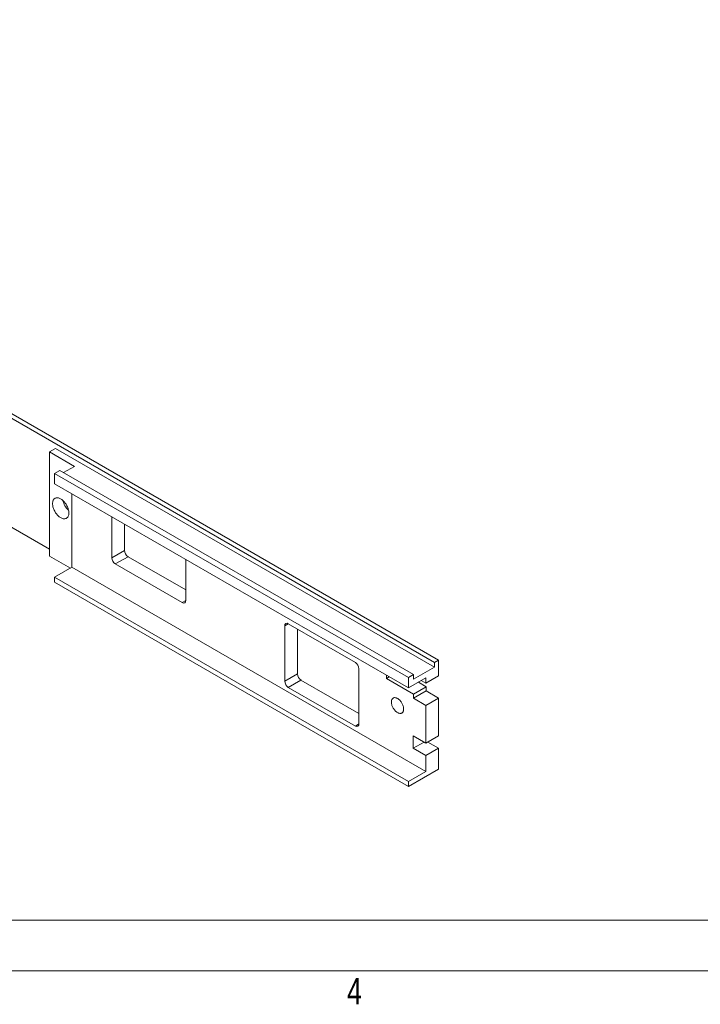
# Model space of a CAD drawing. Header units: inches. Extents: x 1 to 35, y 0.8 to 23.2.
# Tile 8 of 11: x 18.1 to 22.1, y 1.1 to 6.9. Entities that reach past the tile are written whole.
import ezdxf

# ---------------------------------------------------------------- set-up
doc = ezdxf.new("R2010")
doc.units = ezdxf.units.IN
doc.header["$MEASUREMENT"] = 0
doc.layers.add('FORMAT__AUTO_FILL_TEXT', color=7, linetype='Continuous')
doc.layers.add('FORMAT__ITEMS', color=7, linetype='Continuous')
doc.styles.add('SLDTEXTSTYLE0', font='TXT', dxfattribs={"width": 0.75})

# ---------------------------------------------------------------- blocks, each defined once
blk = doc.blocks.new('SW_NOTE_15')
at = {"layer": 'FORMAT__AUTO_FILL_TEXT', "color": 0, "insert": (5.9449, 0.1934), "char_height": 0.15, "attachment_point": 1, "style": 'SLDTEXTSTYLE0'}
blk.add_mtext('126Y1766620_rev F_FVTX_FEM_Proto_Front_Panel.SLDDRW,     MODEL:  126Y1766620_rev F_FVTX_FEM_Proto_Front_Panel.SLDPRT', dxfattribs=at)

msp = doc.modelspace()

# ---------------------------------------------------------------- linework, layer by layer
at = {"color": 7, "linetype": 'Continuous', "lineweight": 0}
for p, q in [((14.0216, 6.869), (20.5749, 3.0859)), ((20.5512, 3.0722), (13.9979, 6.8553)), ((15.787, 5.1796), (18.2776, 3.7418)), ((18.3131, 4.3369), (18.2776, 4.3164)), ((18.2776, 4.3164), (18.426, 4.2307)), ((18.2776, 4.3164), (18.2776, 3.7008)), ((20.5512, 3.0449), (18.3131, 4.3369)), ((18.3377, 4.207), (18.3071, 4.1894)), ((18.3071, 4.1894), (20.3967, 2.983)), ((18.3071, 4.1283), (18.3071, 4.1894)), ((20.4273, 3.0007), (18.3377, 4.207)), ((18.426, 4.2307), (18.3613, 4.1934)), ((20.3967, 2.922), (18.3071, 4.1283)), ((18.4103, 4.0687), (18.4103, 3.6349)), ((18.6451, 3.9331), (18.6451, 3.6906)), ((18.7201, 3.7339), (18.7201, 3.8899)), ((18.6451, 3.6906), (18.7201, 3.7339)), ((18.2776, 3.7008), (18.4009, 3.6296)), ((18.6663, 3.6539), (18.7413, 3.6971)), ((19.0822, 3.5003), (18.7413, 3.6971)), ((19.0822, 3.4383), (19.0822, 3.6808)), ((18.4103, 3.6349), (18.3071, 3.5754)), ((20.4999, 2.4286), (18.4103, 3.6349)), ((18.6663, 3.6539), (19.061, 3.4261)), ((20.3967, 2.369), (18.3071, 3.5754)), ((18.3071, 3.5464), (18.3071, 3.5754)), ((20.3967, 2.3401), (18.3071, 3.5464)), ((19.6662, 3.2885), (19.6662, 2.9619)), ((19.6874, 3.3007), (20.0834, 3.0721)), ((19.7411, 3.0051), (19.7411, 3.2697)), ((20.5749, 3.0859), (20.5512, 3.0722)), ((20.5749, 3.0859), (20.5749, 2.9927)), ((20.1046, 2.7088), (20.1046, 3.0354)), ((20.5512, 3.0449), (20.4273, 2.9734)), ((20.5512, 3.0722), (20.5512, 3.0449)), ((19.6662, 2.9619), (19.7411, 3.0051)), ((19.6874, 2.9251), (19.7623, 2.9684)), ((20.1046, 2.7708), (19.7623, 2.9684)), ((20.2661, 2.9783), (20.2661, 2.9974)), ((20.2661, 2.9783), (20.2826, 2.9878)), ((20.4261, 2.8859), (20.2661, 2.9783)), ((20.4273, 3.0007), (20.3967, 2.983)), ((20.3967, 2.983), (20.3967, 2.922)), ((20.3967, 2.922), (20.4999, 2.9815)), ((20.4273, 2.9734), (20.4273, 3.0007)), ((20.4999, 2.9494), (20.5749, 2.9927)), ((20.4999, 2.9815), (20.4999, 2.9494)), ((19.6874, 2.9251), (20.0834, 2.6965)), ((20.4261, 2.8859), (20.5011, 2.9292)), ((20.5011, 2.9292), (20.4551, 2.9557)), ((20.4721, 2.9655), (20.4999, 2.9494)), ((20.5011, 2.9041), (20.5011, 2.9292)), ((20.4261, 2.8608), (20.5011, 2.9041)), ((20.4261, 2.8608), (20.4261, 2.8859)), ((20.4999, 2.8182), (20.4261, 2.8608)), ((20.4999, 2.8182), (20.5749, 2.8615)), ((20.5749, 2.8615), (20.5011, 2.9041)), ((20.5749, 2.8615), (20.5749, 2.639)), ((20.4999, 2.8182), (20.4999, 2.5958)), ((20.4248, 2.6392), (20.4999, 2.5958)), ((20.4248, 2.5652), (20.4248, 2.6392)), ((20.4999, 2.5958), (20.5749, 2.639)), ((20.4248, 2.5652), (20.4888, 2.6022)), ((20.4999, 2.5218), (20.4248, 2.5652)), ((20.4999, 2.5218), (20.5749, 2.5651)), ((20.5749, 2.5651), (20.5108, 2.6021)), ((20.5749, 2.5651), (20.5749, 2.4429)), ((20.4999, 2.5218), (20.4999, 2.4286)), ((20.5749, 2.4429), (20.3967, 2.3401)), ((20.4999, 2.4286), (20.3967, 2.369)), ((20.3967, 2.369), (20.3967, 2.3401))]:
    msp.add_line(p, q, dxfattribs=at)
at = {"color": 8, "linetype": 'Continuous', "lineweight": 0}
for p, q in [((19.061, 3.4261), (19.0822, 3.4383)), ((19.6662, 3.2885), (19.6874, 3.3007)), ((20.0834, 2.6965), (20.1046, 2.7088))]:
    msp.add_line(p, q, dxfattribs=at)
at = {"color": 7, "linetype": 'Continuous', "lineweight": 0, "flags": 128}
for points in [[(18.2958, 4.0107), (18.296, 4.006), (18.2964, 4.0013), (18.2972, 3.9964), (18.2983, 3.9914), (18.2997, 3.9864), (18.3014, 3.9813), (18.3034, 3.9762), (18.3057, 3.9712), (18.3082, 3.9663), (18.3109, 3.9615), (18.3139, 3.9568), (18.3171, 3.9523), (18.3204, 3.948), (18.3239, 3.9439), (18.3275, 3.9401), (18.3313, 3.9366), (18.3351, 3.9334), (18.339, 3.9305), (18.3429, 3.928), (18.3468, 3.9258), (18.3507, 3.924), (18.3546, 3.9226), (18.3584, 3.9216), (18.362, 3.921), (18.3656, 3.9208), (18.369, 3.9211), (18.3723, 3.9217), (18.3754, 3.9228), (18.3782, 3.9242), (18.3808, 3.9261), (18.3832, 3.9283), (18.3854, 3.9309), (18.3872, 3.9338), (18.3888, 3.9371), (18.39, 3.9406), (18.391, 3.9445), (18.3916, 3.9486), (18.3919, 3.9529), (18.3919, 3.9574), (18.3916, 3.9621), (18.391, 3.967), (18.39, 3.9719), (18.3888, 3.9769), (18.3872, 3.982), (18.3854, 3.9871), (18.3832, 3.9921), (18.3808, 3.9971), (18.3782, 4.0019), (18.3754, 4.0067), (18.3723, 4.0113), (18.369, 4.0157), (18.3656, 4.0199), (18.362, 4.0238), (18.3584, 4.0275), (18.3546, 4.0309), (18.3507, 4.0339), (18.3468, 4.0366), (18.3429, 4.039), (18.339, 4.041), (18.3351, 4.0426), (18.3313, 4.0438), (18.3275, 4.0446), (18.3239, 4.0449), (18.3204, 4.0449), (18.3171, 4.0445), (18.3139, 4.0436), (18.3109, 4.0424), (18.3082, 4.0407), (18.3057, 4.0387), (18.3034, 4.0363), (18.3014, 4.0335), (18.2997, 4.0304), (18.2983, 4.027), (18.2972, 4.0233), (18.2964, 4.0193), (18.296, 4.0151), (18.2958, 4.0107)], [(20.3321, 2.7759), (20.3287, 2.7781), (20.3253, 2.7806), (20.322, 2.7834), (20.3188, 2.7865), (20.3157, 2.7899), (20.3127, 2.7935), (20.31, 2.7974), (20.3074, 2.8014), (20.305, 2.8056), (20.3029, 2.8099), (20.301, 2.8142), (20.2994, 2.8186), (20.2981, 2.823), (20.2971, 2.8273), (20.2963, 2.8315), (20.296, 2.8356), (20.2959, 2.8396), (20.2961, 2.8434), (20.2967, 2.8469), (20.2975, 2.8502), (20.2987, 2.8532), (20.3002, 2.8559), (20.3019, 2.8583), (20.3039, 2.8603), (20.3062, 2.8619), (20.3086, 2.8631), (20.3113, 2.864), (20.3142, 2.8644), (20.3172, 2.8644), (20.3204, 2.864), (20.3236, 2.8632), (20.327, 2.862), (20.3304, 2.8605), (20.3337, 2.8585), (20.3371, 2.8562), (20.3405, 2.8535), (20.3437, 2.8506), (20.3469, 2.8473), (20.3499, 2.8438), (20.3528, 2.84), (20.3555, 2.8361), (20.3579, 2.832), (20.3602, 2.8278), (20.3622, 2.8234), (20.3639, 2.8191), (20.3654, 2.8147), (20.3666, 2.8103), (20.3674, 2.8061), (20.368, 2.8019), (20.3682, 2.7978), (20.3682, 2.794), (20.3678, 2.7903), (20.367, 2.7869), (20.366, 2.7837), (20.3647, 2.7809), (20.3631, 2.7783), (20.3612, 2.7762), (20.3591, 2.7744), (20.3567, 2.7729), (20.3541, 2.7719), (20.3514, 2.7712), (20.3484, 2.771), (20.3453, 2.7712), (20.3421, 2.7718), (20.3388, 2.7728), (20.3354, 2.7742), (20.3321, 2.7759)]]:
    msp.add_lwpolyline(points, dxfattribs=at)
at = {"color": 7, "linetype": 'Continuous', "lineweight": 0}
for centre, radius, start, end in [((18.4658, 4.0533), 0.1117, 192.5785, 227.41612), ((18.7661, 3.736), 0.0461, 182.60548, 237.39452), ((18.6912, 3.6927), 0.0461, 182.60548, 237.39452), ((19.0693, 3.4362), 0.0131, 230.79671, 9.21404), ((19.6791, 3.2906), 0.0131, 50.79671, 189.21404), ((20.0585, 3.0333), 0.0461, 2.60548, 57.39452), ((19.7872, 3.0072), 0.0461, 182.60548, 237.39452), ((19.7122, 2.964), 0.0461, 182.60548, 237.39452), ((20.0916, 2.7067), 0.0131, 230.79671, 9.21404)]:
    msp.add_arc(centre, radius, start, end, dxfattribs=at)
at = {"layer": 'FORMAT__ITEMS', "color": 218, "lineweight": 0}
msp.add_line((1.25, 1.55), (22.85, 1.55), dxfattribs=at)
at = {"layer": 'FORMAT__ITEMS', "lineweight": 15}
msp.add_line((22.1875, 1.25), (18, 1.25), dxfattribs=at)

# ---------------------------------------------------------------- block references
at = {"layer": 'FORMAT__AUTO_FILL_TEXT', "color": 7}
msp.add_blockref('SW_NOTE_15', (1.3258, 1.3), dxfattribs=at)

# ---------------------------------------------------------------- texts
at = {"layer": 'FORMAT__ITEMS', "insert": (20.0344, 1.2093), "char_height": 0.1562, "attachment_point": 1, "style": 'SLDTEXTSTYLE0'}
msp.add_mtext('4', dxfattribs=at)

doc.saveas('drawing.dxf')
